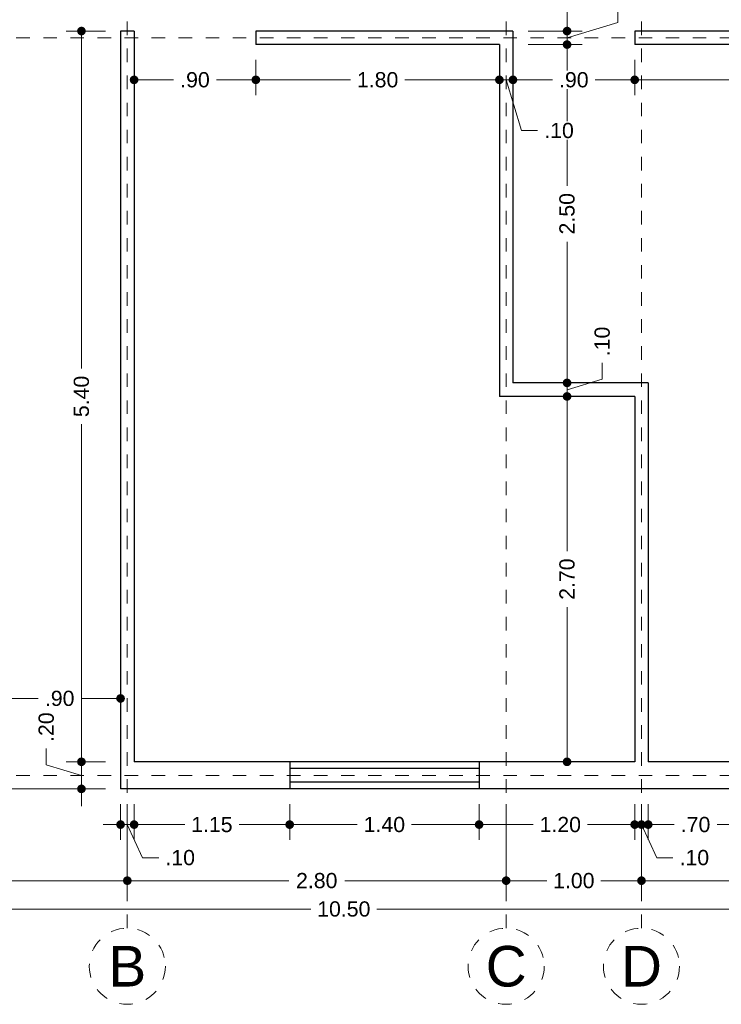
# Model space of a CAD drawing. Header units: millimetres. Extents: x 2560.5 to 2573.2, y 874.2 to 885.2.
# Tile 2 of 4: x 2565.1 to 2570.3, y 874.2 to 881.4. Entities that reach past the tile are written whole.
import ezdxf
from ezdxf.enums import TextEntityAlignment as Align

# ---------------------------------------------------------------- set-up
doc = ezdxf.new("R2010")
doc.units = ezdxf.units.MM
doc.header["$LTSCALE"] = 0.001
doc.linetypes.add('CENTER2', pattern=[28.575, 19.05, -3.175, 3.175, -3.175])
for name, color, linetype, lineweight in [('Cotas', 7, 'Continuous', 18), ('Ejes', 7, 'CENTER2', 5), ('Muros', 7, 'Continuous', 30), ('Ventanas', 250, 'Continuous', 25)]:
    doc.layers.add(name, color=color, linetype=linetype, lineweight=lineweight)
doc.styles.get("Standard").update_dxf_attribs({"font": 'arial.ttf'})
doc.dimstyles.new('1-75', dxfattribs={"dimscale": 75, "dimtxt": 0.0015, "dimasz": 0.00085, "dimexe": 0.0015, "dimexo": 0.0015, "dimgap": 0.0008, "dimtad": 0, "dimzin": 4, "dimdsep": 46, "dimtxsty": 'Standard', "dimblk": 'DOT', "dimcen": 0.0009, "dimclrd": 256, "dimclre": 256, "dimclrt": 256, "dimadec": 0, "dimazin": 0, "dimtfac": 1, "dimtofl": 0, "dimtmove": 1, "dimatfit": 2, "dimfxl": 0.0015, "dimtfill": 1, "dimtolj": 1, "dimtzin": 4, "dimlwd": -1, "dimlwe": -1, "dimarcsym": 0})

# ---------------------------------------------------------------- blocks, each defined once
blk = doc.blocks.new('_DOT')
at = {"color": 0, "linetype": 'ByBlock'}
blk.add_line((-0.5, 0), (-1, 0), dxfattribs=at)
at = {"color": 0, "linetype": 'ByBlock', "const_width": 0.5}
blk.add_lwpolyline([(-0.25, 0, 1), (0.25, 0, 1)], format="xyb", close=True, dxfattribs=at)
blk = doc.blocks.new('*D3')
at = {"layer": 'Cotas', "transparency": 16777216}
for p, q in [((2562.1416, 884.7508), (2561.1295, 884.7508)), ((2561.242, 884.6871), (2561.242, 880.4567)), ((2561.242, 875.8146), (2561.242, 880.0449)), ((2565.7416, 875.7508), (2561.1295, 875.7508))]:
    blk.add_line(p, q, dxfattribs=at)
at = {"layer": 'Defpoints', "color": 0, "transparency": 16777216}
for p in [(2562.2541, 884.7508), (2561.242, 875.7508), (2565.8541, 875.7508)]:
    blk.add_point(p, dxfattribs=at)
at = {"layer": 'Cotas', "transparency": 16777216, "xscale": 0.06375, "yscale": 0.06375, "zscale": 0.06375}
for p, rotation in [((2561.242, 884.7508), 90), ((2561.242, 875.7508), 270)]:
    blk.add_blockref('_DOT', p, dxfattribs=dict(at, rotation=rotation))
at = {"layer": 'Cotas', "transparency": 16777216, "insert": (2561.242, 880.2508), "char_height": 0.1125, "attachment_point": 5, "rotation": 90, "bg_fill": 3, "box_fill_scale": 1.1, "bg_fill_color": 256, "bg_fill_true_color": 13158600, "bg_fill_transparency": 0}
blk.add_mtext('\\A1;9.00', dxfattribs=at)
blk = doc.blocks.new('*D16')
at = {"layer": 'Cotas', "transparency": 16777216}
for p, q in [((2564.9541, 876.6383), (2564.9541, 876.3067)), ((2565.8541, 876.6383), (2565.8541, 876.3067)), ((2565.0178, 876.4192), (2565.2457, 876.4192)), ((2565.7903, 876.4192), (2565.5624, 876.4192))]:
    blk.add_line(p, q, dxfattribs=at)
at = {"layer": 'Defpoints', "color": 0, "transparency": 16777216}
for p in [(2564.9541, 876.7508), (2565.8541, 876.7508), (2565.8541, 876.4192)]:
    blk.add_point(p, dxfattribs=at)
at = {"layer": 'Cotas', "transparency": 16777216, "xscale": 0.06375, "yscale": 0.06375, "zscale": 0.06375, "rotation": 180}
blk.add_blockref('_DOT', (2564.9541, 876.4192), dxfattribs=at)
at = {"layer": 'Cotas', "transparency": 16777216, "xscale": 0.06375, "yscale": 0.06375, "zscale": 0.06375}
blk.add_blockref('_DOT', (2565.8541, 876.4192), dxfattribs=at)
at = {"layer": 'Cotas', "transparency": 16777216, "insert": (2565.4041, 876.4192), "char_height": 0.1125, "attachment_point": 5, "bg_fill": 3, "box_fill_scale": 1.1, "bg_fill_color": 256, "bg_fill_true_color": 13158600, "bg_fill_transparency": 0}
blk.add_mtext('\\A1;.90', dxfattribs=at)
blk = doc.blocks.new('*D17')
at = {"layer": 'Cotas', "transparency": 16777216}
for p, q in [((2562.2541, 876.6383), (2562.2541, 874.7503)), ((2572.7541, 875.6383), (2572.7541, 874.7503)), ((2562.3178, 874.8628), (2567.2598, 874.8628)), ((2572.6903, 874.8628), (2567.7484, 874.8628))]:
    blk.add_line(p, q, dxfattribs=at)
at = {"layer": 'Defpoints', "color": 0, "transparency": 16777216}
for p in [(2562.2541, 876.7508), (2572.7541, 875.7508), (2572.7541, 874.8628)]:
    blk.add_point(p, dxfattribs=at)
at = {"layer": 'Cotas', "transparency": 16777216, "xscale": 0.06375, "yscale": 0.06375, "zscale": 0.06375, "rotation": 180}
blk.add_blockref('_DOT', (2562.2541, 874.8628), dxfattribs=at)
at = {"layer": 'Cotas', "transparency": 16777216, "xscale": 0.06375, "yscale": 0.06375, "zscale": 0.06375}
blk.add_blockref('_DOT', (2572.7541, 874.8628), dxfattribs=at)
at = {"layer": 'Cotas', "transparency": 16777216, "insert": (2567.5041, 874.8628), "char_height": 0.1125, "attachment_point": 5, "bg_fill": 3, "box_fill_scale": 1.1, "bg_fill_color": 256, "bg_fill_true_color": 13158600, "bg_fill_transparency": 0}
blk.add_mtext('\\A1;10.50', dxfattribs=at)
blk = doc.blocks.new('*D18')
at = {"layer": 'Cotas', "transparency": 16777216}
for p, q in [((2562.3541, 875.6383), (2562.3541, 874.96)), ((2565.9041, 875.6383), (2565.9041, 874.96)), ((2562.4178, 875.0725), (2563.9226, 875.0725)), ((2565.8403, 875.0725), (2564.3356, 875.0725))]:
    blk.add_line(p, q, dxfattribs=at)
at = {"layer": 'Defpoints', "color": 0, "transparency": 16777216}
for p in [(2562.3541, 875.7508), (2565.9041, 875.7508), (2565.9041, 875.0725)]:
    blk.add_point(p, dxfattribs=at)
at = {"layer": 'Cotas', "transparency": 16777216, "xscale": 0.06375, "yscale": 0.06375, "zscale": 0.06375, "rotation": 180}
blk.add_blockref('_DOT', (2562.3541, 875.0725), dxfattribs=at)
at = {"layer": 'Cotas', "transparency": 16777216, "xscale": 0.06375, "yscale": 0.06375, "zscale": 0.06375}
blk.add_blockref('_DOT', (2565.9041, 875.0725), dxfattribs=at)
at = {"layer": 'Cotas', "transparency": 16777216, "insert": (2564.1291, 875.0725), "char_height": 0.1125, "attachment_point": 5, "bg_fill": 3, "box_fill_scale": 1.1, "bg_fill_color": 256, "bg_fill_true_color": 13158600, "bg_fill_transparency": 0}
blk.add_mtext('\\A1;3.55', dxfattribs=at)
blk = doc.blocks.new('*D19')
at = {"layer": 'Cotas', "transparency": 16777216}
for p, q in [((2565.9041, 875.6383), (2565.9041, 874.96)), ((2568.7041, 875.6383), (2568.7041, 874.96)), ((2565.9678, 875.0725), (2567.0972, 875.0725)), ((2568.6403, 875.0725), (2567.511, 875.0725))]:
    blk.add_line(p, q, dxfattribs=at)
at = {"layer": 'Defpoints', "color": 0, "transparency": 16777216}
for p in [(2565.9041, 875.7508), (2568.7041, 875.7508), (2568.7041, 875.0725)]:
    blk.add_point(p, dxfattribs=at)
at = {"layer": 'Cotas', "transparency": 16777216, "xscale": 0.06375, "yscale": 0.06375, "zscale": 0.06375, "rotation": 180}
blk.add_blockref('_DOT', (2565.9041, 875.0725), dxfattribs=at)
at = {"layer": 'Cotas', "transparency": 16777216, "xscale": 0.06375, "yscale": 0.06375, "zscale": 0.06375}
blk.add_blockref('_DOT', (2568.7041, 875.0725), dxfattribs=at)
at = {"layer": 'Cotas', "transparency": 16777216, "insert": (2567.3041, 875.0725), "char_height": 0.1125, "attachment_point": 5, "bg_fill": 3, "box_fill_scale": 1.1, "bg_fill_color": 256, "bg_fill_true_color": 13158600, "bg_fill_transparency": 0}
blk.add_mtext('\\A1;2.80', dxfattribs=at)
blk = doc.blocks.new('*D20')
at = {"layer": 'Cotas', "transparency": 16777216}
for p, q in [((2568.7041, 875.6383), (2568.7041, 874.96)), ((2569.7041, 875.6383), (2569.7041, 874.96)), ((2568.7678, 875.0725), (2569.0035, 875.0725)), ((2569.6403, 875.0725), (2569.4047, 875.0725))]:
    blk.add_line(p, q, dxfattribs=at)
at = {"layer": 'Defpoints', "color": 0, "transparency": 16777216}
for p in [(2568.7041, 875.7508), (2569.7041, 875.7508), (2569.7041, 875.0725)]:
    blk.add_point(p, dxfattribs=at)
at = {"layer": 'Cotas', "transparency": 16777216, "xscale": 0.06375, "yscale": 0.06375, "zscale": 0.06375, "rotation": 180}
blk.add_blockref('_DOT', (2568.7041, 875.0725), dxfattribs=at)
at = {"layer": 'Cotas', "transparency": 16777216, "xscale": 0.06375, "yscale": 0.06375, "zscale": 0.06375}
blk.add_blockref('_DOT', (2569.7041, 875.0725), dxfattribs=at)
at = {"layer": 'Cotas', "transparency": 16777216, "insert": (2569.2041, 875.0725), "char_height": 0.1125, "attachment_point": 5, "bg_fill": 3, "box_fill_scale": 1.1, "bg_fill_color": 256, "bg_fill_true_color": 13158600, "bg_fill_transparency": 0}
blk.add_mtext('\\A1;1.00', dxfattribs=at)
blk = doc.blocks.new('*D21')
at = {"layer": 'Cotas', "transparency": 16777216}
for p, q in [((2569.7041, 875.6383), (2569.7041, 874.96)), ((2572.6541, 875.6383), (2572.6541, 874.96)), ((2569.7678, 875.0725), (2570.9716, 875.0725)), ((2572.5903, 875.0725), (2571.3866, 875.0725))]:
    blk.add_line(p, q, dxfattribs=at)
at = {"layer": 'Defpoints', "color": 0, "transparency": 16777216}
for p in [(2569.7041, 875.7508), (2572.6541, 875.7508), (2572.6541, 875.0725)]:
    blk.add_point(p, dxfattribs=at)
at = {"layer": 'Cotas', "transparency": 16777216, "xscale": 0.06375, "yscale": 0.06375, "zscale": 0.06375, "rotation": 180}
blk.add_blockref('_DOT', (2569.7041, 875.0725), dxfattribs=at)
at = {"layer": 'Cotas', "transparency": 16777216, "xscale": 0.06375, "yscale": 0.06375, "zscale": 0.06375}
blk.add_blockref('_DOT', (2572.6541, 875.0725), dxfattribs=at)
at = {"layer": 'Cotas', "transparency": 16777216, "insert": (2571.1791, 875.0725), "char_height": 0.1125, "attachment_point": 5, "bg_fill": 3, "box_fill_scale": 1.1, "bg_fill_color": 256, "bg_fill_true_color": 13158600, "bg_fill_transparency": 0}
blk.add_mtext('\\A1;2.95', dxfattribs=at)
blk = doc.blocks.new('*D22')
at = {"layer": 'Cotas', "transparency": 16777216}
for p, q in [((2565.8541, 875.6383), (2565.8541, 875.3743)), ((2565.9541, 875.6383), (2565.9541, 875.3743)), ((2565.7903, 875.4868), (2565.7266, 875.4868)), ((2565.8541, 875.4868), (2565.9541, 875.4868)), ((2565.9041, 875.4868), (2566.0165, 875.2425)), ((2566.0178, 875.4868), (2566.0816, 875.4868)), ((2566.0165, 875.2425), (2566.1365, 875.2425))]:
    blk.add_line(p, q, dxfattribs=at)
at = {"layer": 'Defpoints', "color": 0, "transparency": 16777216}
for p in [(2565.8541, 875.7508), (2565.9541, 875.7508), (2565.9541, 875.4868)]:
    blk.add_point(p, dxfattribs=at)
at = {"layer": 'Cotas', "transparency": 16777216, "xscale": 0.06375, "yscale": 0.06375, "zscale": 0.06375}
blk.add_blockref('_DOT', (2565.8541, 875.4868), dxfattribs=at)
at = {"layer": 'Cotas', "transparency": 16777216, "xscale": 0.06375, "yscale": 0.06375, "zscale": 0.06375, "rotation": 180}
blk.add_blockref('_DOT', (2565.9541, 875.4868), dxfattribs=at)
at = {"layer": 'Cotas', "transparency": 16777216, "insert": (2566.2949, 875.2425), "char_height": 0.1125, "attachment_point": 5, "bg_fill": 3, "box_fill_scale": 1.1, "bg_fill_color": 256, "bg_fill_true_color": 13158600, "bg_fill_transparency": 0}
blk.add_mtext('\\A1;.10', dxfattribs=at)
blk = doc.blocks.new('*D23')
at = {"layer": 'Cotas', "transparency": 16777216}
for p, q in [((2565.9541, 875.6383), (2565.9541, 875.3743)), ((2567.1041, 875.6383), (2567.1041, 875.3743)), ((2566.0178, 875.4868), (2566.3279, 875.4868)), ((2567.0403, 875.4868), (2566.7303, 875.4868))]:
    blk.add_line(p, q, dxfattribs=at)
at = {"layer": 'Defpoints', "color": 0, "transparency": 16777216}
for p in [(2565.9541, 875.7508), (2567.1041, 875.7508), (2567.1041, 875.4868)]:
    blk.add_point(p, dxfattribs=at)
at = {"layer": 'Cotas', "transparency": 16777216, "xscale": 0.06375, "yscale": 0.06375, "zscale": 0.06375, "rotation": 180}
blk.add_blockref('_DOT', (2565.9541, 875.4868), dxfattribs=at)
at = {"layer": 'Cotas', "transparency": 16777216, "xscale": 0.06375, "yscale": 0.06375, "zscale": 0.06375}
blk.add_blockref('_DOT', (2567.1041, 875.4868), dxfattribs=at)
at = {"layer": 'Cotas', "transparency": 16777216, "insert": (2566.5291, 875.4868), "char_height": 0.1125, "attachment_point": 5, "bg_fill": 3, "box_fill_scale": 1.1, "bg_fill_color": 256, "bg_fill_true_color": 13158600, "bg_fill_transparency": 0}
blk.add_mtext('\\A1;1.15', dxfattribs=at)
blk = doc.blocks.new('*D24')
at = {"layer": 'Cotas', "transparency": 16777216}
for p, q in [((2567.1041, 875.6383), (2567.1041, 875.3743)), ((2568.5041, 875.6383), (2568.5041, 875.3743)), ((2567.1678, 875.4868), (2567.6035, 875.4868)), ((2568.4403, 875.4868), (2568.0047, 875.4868))]:
    blk.add_line(p, q, dxfattribs=at)
at = {"layer": 'Defpoints', "color": 0, "transparency": 16777216}
for p in [(2567.1041, 875.7508), (2568.5041, 875.7508), (2568.5041, 875.4868)]:
    blk.add_point(p, dxfattribs=at)
at = {"layer": 'Cotas', "transparency": 16777216, "xscale": 0.06375, "yscale": 0.06375, "zscale": 0.06375, "rotation": 180}
blk.add_blockref('_DOT', (2567.1041, 875.4868), dxfattribs=at)
at = {"layer": 'Cotas', "transparency": 16777216, "xscale": 0.06375, "yscale": 0.06375, "zscale": 0.06375}
blk.add_blockref('_DOT', (2568.5041, 875.4868), dxfattribs=at)
at = {"layer": 'Cotas', "transparency": 16777216, "insert": (2567.8041, 875.4868), "char_height": 0.1125, "attachment_point": 5, "bg_fill": 3, "box_fill_scale": 1.1, "bg_fill_color": 256, "bg_fill_true_color": 13158600, "bg_fill_transparency": 0}
blk.add_mtext('\\A1;1.40', dxfattribs=at)
blk = doc.blocks.new('*D25')
at = {"layer": 'Cotas', "transparency": 16777216}
for p, q in [((2568.5041, 875.6383), (2568.5041, 875.3743)), ((2569.7041, 875.6383), (2569.7041, 875.3743)), ((2568.5678, 875.4868), (2568.9035, 875.4868)), ((2569.6403, 875.4868), (2569.3047, 875.4868))]:
    blk.add_line(p, q, dxfattribs=at)
at = {"layer": 'Defpoints', "color": 0, "transparency": 16777216}
for p in [(2568.5041, 875.7508), (2569.7041, 875.7508), (2569.7041, 875.4868)]:
    blk.add_point(p, dxfattribs=at)
at = {"layer": 'Cotas', "transparency": 16777216, "xscale": 0.06375, "yscale": 0.06375, "zscale": 0.06375, "rotation": 180}
blk.add_blockref('_DOT', (2568.5041, 875.4868), dxfattribs=at)
at = {"layer": 'Cotas', "transparency": 16777216, "xscale": 0.06375, "yscale": 0.06375, "zscale": 0.06375}
blk.add_blockref('_DOT', (2569.7041, 875.4868), dxfattribs=at)
at = {"layer": 'Cotas', "transparency": 16777216, "insert": (2569.1041, 875.4868), "char_height": 0.1125, "attachment_point": 5, "bg_fill": 3, "box_fill_scale": 1.1, "bg_fill_color": 256, "bg_fill_true_color": 13158600, "bg_fill_transparency": 0}
blk.add_mtext('\\A1;1.20', dxfattribs=at)
blk = doc.blocks.new('*D26')
at = {"layer": 'Cotas', "transparency": 16777216}
for p, q in [((2569.6541, 875.6383), (2569.6541, 875.3743)), ((2569.7541, 875.6383), (2569.7541, 875.3743)), ((2569.5903, 875.4868), (2569.5266, 875.4868)), ((2569.6541, 875.4868), (2569.7541, 875.4868)), ((2569.7041, 875.4868), (2569.8165, 875.2425)), ((2569.8178, 875.4868), (2569.8816, 875.4868)), ((2569.8165, 875.2425), (2569.9365, 875.2425))]:
    blk.add_line(p, q, dxfattribs=at)
at = {"layer": 'Defpoints', "color": 0, "transparency": 16777216}
for p in [(2569.6541, 875.7508), (2569.7541, 875.7508), (2569.7541, 875.4868)]:
    blk.add_point(p, dxfattribs=at)
at = {"layer": 'Cotas', "transparency": 16777216, "xscale": 0.06375, "yscale": 0.06375, "zscale": 0.06375}
blk.add_blockref('_DOT', (2569.6541, 875.4868), dxfattribs=at)
at = {"layer": 'Cotas', "transparency": 16777216, "xscale": 0.06375, "yscale": 0.06375, "zscale": 0.06375, "rotation": 180}
blk.add_blockref('_DOT', (2569.7541, 875.4868), dxfattribs=at)
at = {"layer": 'Cotas', "transparency": 16777216, "insert": (2570.0949, 875.2425), "char_height": 0.1125, "attachment_point": 5, "bg_fill": 3, "box_fill_scale": 1.1, "bg_fill_color": 256, "bg_fill_true_color": 13158600, "bg_fill_transparency": 0}
blk.add_mtext('\\A1;.10', dxfattribs=at)
blk = doc.blocks.new('*D27')
at = {"layer": 'Cotas', "transparency": 16777216}
for p, q in [((2569.7541, 875.6383), (2569.7541, 875.3743)), ((2570.4541, 875.6383), (2570.4541, 875.3743)), ((2569.8178, 875.4868), (2569.9457, 875.4868)), ((2570.3903, 875.4868), (2570.2624, 875.4868))]:
    blk.add_line(p, q, dxfattribs=at)
at = {"layer": 'Defpoints', "color": 0, "transparency": 16777216}
for p in [(2569.7541, 875.7508), (2570.4541, 875.7508), (2570.4541, 875.4868)]:
    blk.add_point(p, dxfattribs=at)
at = {"layer": 'Cotas', "transparency": 16777216, "xscale": 0.06375, "yscale": 0.06375, "zscale": 0.06375, "rotation": 180}
blk.add_blockref('_DOT', (2569.7541, 875.4868), dxfattribs=at)
at = {"layer": 'Cotas', "transparency": 16777216, "xscale": 0.06375, "yscale": 0.06375, "zscale": 0.06375}
blk.add_blockref('_DOT', (2570.4541, 875.4868), dxfattribs=at)
at = {"layer": 'Cotas', "transparency": 16777216, "insert": (2570.1041, 875.4868), "char_height": 0.1125, "attachment_point": 5, "bg_fill": 3, "box_fill_scale": 1.1, "bg_fill_color": 256, "bg_fill_true_color": 13158600, "bg_fill_transparency": 0}
blk.add_mtext('\\A1;.70', dxfattribs=at)
blk = doc.blocks.new('*D31')
at = {"layer": 'Cotas', "transparency": 16777216}
for p, q in [((2565.3049, 875.9288), (2565.3049, 876.0488)), ((2565.5649, 876.0146), (2565.5649, 876.0783)), ((2565.7416, 875.9508), (2565.4524, 875.9508)), ((2565.5649, 875.7508), (2565.5649, 875.9508)), ((2565.5649, 875.8508), (2565.3049, 875.9288)), ((2565.7416, 875.7508), (2565.4524, 875.7508)), ((2565.5649, 875.6871), (2565.5649, 875.6233))]:
    blk.add_line(p, q, dxfattribs=at)
at = {"layer": 'Defpoints', "color": 0, "transparency": 16777216}
for p in [(2565.5649, 875.9508), (2565.8541, 875.9508), (2565.8541, 875.7508)]:
    blk.add_point(p, dxfattribs=at)
at = {"layer": 'Cotas', "transparency": 16777216, "xscale": 0.06375, "yscale": 0.06375, "zscale": 0.06375}
for p, rotation in [((2565.5649, 875.9508), 270), ((2565.5649, 875.7508), 90)]:
    blk.add_blockref('_DOT', p, dxfattribs=dict(at, rotation=rotation))
at = {"layer": 'Cotas', "transparency": 16777216, "insert": (2565.3049, 876.2071), "char_height": 0.1125, "attachment_point": 5, "rotation": 90, "bg_fill": 3, "box_fill_scale": 1.1, "bg_fill_color": 256, "bg_fill_true_color": 13158600, "bg_fill_transparency": 0}
blk.add_mtext('\\A1;.20', dxfattribs=at)
blk = doc.blocks.new('*D32')
at = {"layer": 'Cotas', "transparency": 16777216}
for p, q in [((2565.7416, 881.3508), (2565.4524, 881.3508)), ((2565.5649, 881.2871), (2565.5649, 878.8567)), ((2565.5649, 876.0146), (2565.5649, 878.4449)), ((2565.7416, 875.9508), (2565.4524, 875.9508))]:
    blk.add_line(p, q, dxfattribs=at)
at = {"layer": 'Defpoints', "color": 0, "transparency": 16777216}
for p in [(2565.5649, 881.3508), (2565.8541, 881.3508), (2565.8541, 875.9508)]:
    blk.add_point(p, dxfattribs=at)
at = {"layer": 'Cotas', "transparency": 16777216, "xscale": 0.06375, "yscale": 0.06375, "zscale": 0.06375}
for p, rotation in [((2565.5649, 881.3508), 90), ((2565.5649, 875.9508), 270)]:
    blk.add_blockref('_DOT', p, dxfattribs=dict(at, rotation=rotation))
at = {"layer": 'Cotas', "transparency": 16777216, "insert": (2565.5649, 878.6508), "char_height": 0.1125, "attachment_point": 5, "rotation": 90, "bg_fill": 3, "box_fill_scale": 1.1, "bg_fill_color": 256, "bg_fill_true_color": 13158600, "bg_fill_transparency": 0}
blk.add_mtext('\\A1;5.40', dxfattribs=at)
blk = doc.blocks.new('*D33')
at = {"layer": 'Cotas', "transparency": 16777216}
for p, q in [((2569.5416, 878.6508), (2569.0416, 878.6508)), ((2569.1541, 878.5871), (2569.1541, 877.5077)), ((2569.1541, 876.0146), (2569.1541, 877.0939)), ((2569.5416, 875.9508), (2569.0416, 875.9508))]:
    blk.add_line(p, q, dxfattribs=at)
at = {"layer": 'Defpoints', "color": 0, "transparency": 16777216}
for p in [(2569.1541, 878.6508), (2569.6541, 878.6508), (2569.6541, 875.9508)]:
    blk.add_point(p, dxfattribs=at)
at = {"layer": 'Cotas', "transparency": 16777216, "xscale": 0.06375, "yscale": 0.06375, "zscale": 0.06375}
for p, rotation in [((2569.1541, 878.6508), 90), ((2569.1541, 875.9508), 270)]:
    blk.add_blockref('_DOT', p, dxfattribs=dict(at, rotation=rotation))
at = {"layer": 'Cotas', "transparency": 16777216, "insert": (2569.1541, 877.3008), "char_height": 0.1125, "attachment_point": 5, "rotation": 90, "bg_fill": 3, "box_fill_scale": 1.1, "bg_fill_color": 256, "bg_fill_true_color": 13158600, "bg_fill_transparency": 0}
blk.add_mtext('\\A1;2.70', dxfattribs=at)
blk = doc.blocks.new('*D34')
at = {"layer": 'Cotas', "transparency": 16777216}
for p, q in [((2569.1541, 878.8146), (2569.1541, 878.8783)), ((2569.414, 878.7788), (2569.414, 878.8988)), ((2569.1541, 878.7008), (2569.414, 878.7788)), ((2568.8666, 878.7508), (2569.2666, 878.7508)), ((2569.1541, 878.6508), (2569.1541, 878.7508)), ((2569.5416, 878.6508), (2569.0416, 878.6508)), ((2569.1541, 878.5871), (2569.1541, 878.5233))]:
    blk.add_line(p, q, dxfattribs=at)
at = {"layer": 'Defpoints', "color": 0, "transparency": 16777216}
for p in [(2568.7541, 878.7508), (2569.1541, 878.7508), (2569.6541, 878.6508)]:
    blk.add_point(p, dxfattribs=at)
at = {"layer": 'Cotas', "transparency": 16777216, "xscale": 0.06375, "yscale": 0.06375, "zscale": 0.06375}
for p, rotation in [((2569.1541, 878.7508), 270), ((2569.1541, 878.6508), 90)]:
    blk.add_blockref('_DOT', p, dxfattribs=dict(at, rotation=rotation))
at = {"layer": 'Cotas', "transparency": 16777216, "insert": (2569.414, 879.0571), "char_height": 0.1125, "attachment_point": 5, "rotation": 90, "bg_fill": 3, "box_fill_scale": 1.1, "bg_fill_color": 256, "bg_fill_true_color": 13158600, "bg_fill_transparency": 0}
blk.add_mtext('\\A1;.10', dxfattribs=at)
blk = doc.blocks.new('*D35')
at = {"layer": 'Cotas', "transparency": 16777216}
for p, q in [((2568.8666, 881.2508), (2569.2666, 881.2508)), ((2569.1541, 881.1871), (2569.1541, 880.2077)), ((2569.1541, 878.8146), (2569.1541, 879.7939)), ((2568.8666, 878.7508), (2569.2666, 878.7508))]:
    blk.add_line(p, q, dxfattribs=at)
at = {"layer": 'Defpoints', "color": 0, "transparency": 16777216}
for p in [(2568.7541, 881.2508), (2569.1541, 881.2508), (2568.7541, 878.7508)]:
    blk.add_point(p, dxfattribs=at)
at = {"layer": 'Cotas', "transparency": 16777216, "xscale": 0.06375, "yscale": 0.06375, "zscale": 0.06375}
for p, rotation in [((2569.1541, 881.2508), 90), ((2569.1541, 878.7508), 270)]:
    blk.add_blockref('_DOT', p, dxfattribs=dict(at, rotation=rotation))
at = {"layer": 'Cotas', "transparency": 16777216, "insert": (2569.1541, 880.0008), "char_height": 0.1125, "attachment_point": 5, "rotation": 90, "bg_fill": 3, "box_fill_scale": 1.1, "bg_fill_color": 256, "bg_fill_true_color": 13158600, "bg_fill_transparency": 0}
blk.add_mtext('\\A1;2.50', dxfattribs=at)
blk = doc.blocks.new('*D36')
at = {"layer": 'Cotas', "transparency": 16777216}
for p, q in [((2569.1541, 881.4146), (2569.1541, 881.4783)), ((2569.5289, 881.4133), (2569.5289, 881.5333)), ((2569.1541, 881.3008), (2569.5289, 881.4133)), ((2568.8666, 881.3508), (2569.2666, 881.3508)), ((2569.1541, 881.2508), (2569.1541, 881.3508)), ((2568.8666, 881.2508), (2569.2666, 881.2508)), ((2569.1541, 881.1871), (2569.1541, 881.1233))]:
    blk.add_line(p, q, dxfattribs=at)
at = {"layer": 'Defpoints', "color": 0, "transparency": 16777216}
for p in [(2568.7541, 881.3508), (2569.1541, 881.3508), (2568.7541, 881.2508)]:
    blk.add_point(p, dxfattribs=at)
at = {"layer": 'Cotas', "transparency": 16777216, "xscale": 0.06375, "yscale": 0.06375, "zscale": 0.06375}
for p, rotation in [((2569.1541, 881.3508), 270), ((2569.1541, 881.2508), 90)]:
    blk.add_blockref('_DOT', p, dxfattribs=dict(at, rotation=rotation))
at = {"layer": 'Cotas', "transparency": 16777216, "insert": (2569.5289, 881.6916), "char_height": 0.1125, "attachment_point": 5, "rotation": 90, "bg_fill": 3, "box_fill_scale": 1.1, "bg_fill_color": 256, "bg_fill_true_color": 13158600, "bg_fill_transparency": 0}
blk.add_mtext('\\A1;.10', dxfattribs=at)
blk = doc.blocks.new('*D37')
at = {"layer": 'Cotas', "transparency": 16777216}
for p, q in [((2568.8666, 882.2508), (2569.2666, 882.2508)), ((2569.1541, 882.1871), (2569.1541, 881.9592)), ((2569.1541, 881.4146), (2569.1541, 881.6425)), ((2568.8666, 881.3508), (2569.2666, 881.3508))]:
    blk.add_line(p, q, dxfattribs=at)
at = {"layer": 'Defpoints', "color": 0, "transparency": 16777216}
for p in [(2568.7541, 882.2508), (2569.1541, 882.2508), (2568.7541, 881.3508)]:
    blk.add_point(p, dxfattribs=at)
at = {"layer": 'Cotas', "transparency": 16777216, "xscale": 0.06375, "yscale": 0.06375, "zscale": 0.06375}
for p, rotation in [((2569.1541, 882.2508), 90), ((2569.1541, 881.3508), 270)]:
    blk.add_blockref('_DOT', p, dxfattribs=dict(at, rotation=rotation))
at = {"layer": 'Cotas', "transparency": 16777216, "insert": (2569.1541, 881.8008), "char_height": 0.1125, "attachment_point": 5, "rotation": 90, "bg_fill": 3, "box_fill_scale": 1.1, "bg_fill_color": 256, "bg_fill_true_color": 13158600, "bg_fill_transparency": 0}
blk.add_mtext('\\A1;.90', dxfattribs=at)
blk = doc.blocks.new('*D39')
at = {"layer": 'Cotas', "transparency": 16777216}
for p, q in [((2569.6541, 881.1383), (2569.6541, 880.8778)), ((2572.5541, 881.1383), (2572.5541, 880.8778)), ((2569.7178, 880.9903), (2570.8972, 880.9903)), ((2572.4903, 880.9903), (2571.311, 880.9903))]:
    blk.add_line(p, q, dxfattribs=at)
at = {"layer": 'Defpoints', "color": 0, "transparency": 16777216}
for p in [(2569.6541, 881.2508), (2572.5541, 881.2508), (2569.6541, 880.9903)]:
    blk.add_point(p, dxfattribs=at)
at = {"layer": 'Cotas', "transparency": 16777216, "xscale": 0.06375, "yscale": 0.06375, "zscale": 0.06375, "rotation": 180}
blk.add_blockref('_DOT', (2569.6541, 880.9903), dxfattribs=at)
at = {"layer": 'Cotas', "transparency": 16777216, "xscale": 0.06375, "yscale": 0.06375, "zscale": 0.06375}
blk.add_blockref('_DOT', (2572.5541, 880.9903), dxfattribs=at)
at = {"layer": 'Cotas', "transparency": 16777216, "insert": (2571.1041, 880.9903), "char_height": 0.1125, "attachment_point": 5, "bg_fill": 3, "box_fill_scale": 1.1, "bg_fill_color": 256, "bg_fill_true_color": 13158600, "bg_fill_transparency": 0}
blk.add_mtext('\\A1;2.90', dxfattribs=at)
blk = doc.blocks.new('*D40')
at = {"layer": 'Cotas', "transparency": 16777216}
for p, q in [((2568.7541, 881.2383), (2568.7541, 880.8778)), ((2569.6541, 881.1383), (2569.6541, 880.8778)), ((2568.8178, 880.9903), (2569.0457, 880.9903)), ((2569.5903, 880.9903), (2569.3624, 880.9903))]:
    blk.add_line(p, q, dxfattribs=at)
at = {"layer": 'Defpoints', "color": 0, "transparency": 16777216}
for p in [(2568.7541, 881.3508), (2569.6541, 881.2508), (2568.7541, 880.9903)]:
    blk.add_point(p, dxfattribs=at)
at = {"layer": 'Cotas', "transparency": 16777216, "xscale": 0.06375, "yscale": 0.06375, "zscale": 0.06375, "rotation": 180}
blk.add_blockref('_DOT', (2568.7541, 880.9903), dxfattribs=at)
at = {"layer": 'Cotas', "transparency": 16777216, "xscale": 0.06375, "yscale": 0.06375, "zscale": 0.06375}
blk.add_blockref('_DOT', (2569.6541, 880.9903), dxfattribs=at)
at = {"layer": 'Cotas', "transparency": 16777216, "insert": (2569.2041, 880.9903), "char_height": 0.1125, "attachment_point": 5, "bg_fill": 3, "box_fill_scale": 1.1, "bg_fill_color": 256, "bg_fill_true_color": 13158600, "bg_fill_transparency": 0}
blk.add_mtext('\\A1;.90', dxfattribs=at)
blk = doc.blocks.new('*D41')
at = {"layer": 'Cotas', "transparency": 16777216}
for p, q in [((2568.7541, 881.2383), (2568.7541, 880.8778)), ((2568.6541, 881.1383), (2568.6541, 880.8778)), ((2568.5903, 880.9903), (2568.5266, 880.9903)), ((2568.7541, 880.9903), (2568.6541, 880.9903)), ((2568.7041, 880.9903), (2568.8165, 880.6154)), ((2568.8178, 880.9903), (2568.8816, 880.9903)), ((2568.8165, 880.6154), (2568.9365, 880.6154))]:
    blk.add_line(p, q, dxfattribs=at)
at = {"layer": 'Defpoints', "color": 0, "transparency": 16777216}
for p in [(2568.7541, 881.3508), (2568.6541, 881.2508), (2568.6541, 880.9903)]:
    blk.add_point(p, dxfattribs=at)
at = {"layer": 'Cotas', "transparency": 16777216, "xscale": 0.06375, "yscale": 0.06375, "zscale": 0.06375}
blk.add_blockref('_DOT', (2568.6541, 880.9903), dxfattribs=at)
at = {"layer": 'Cotas', "transparency": 16777216, "xscale": 0.06375, "yscale": 0.06375, "zscale": 0.06375, "rotation": 180}
blk.add_blockref('_DOT', (2568.7541, 880.9903), dxfattribs=at)
at = {"layer": 'Cotas', "transparency": 16777216, "insert": (2569.0949, 880.6154), "char_height": 0.1125, "attachment_point": 5, "bg_fill": 3, "box_fill_scale": 1.1, "bg_fill_color": 256, "bg_fill_true_color": 13158600, "bg_fill_transparency": 0}
blk.add_mtext('\\A1;.10', dxfattribs=at)
blk = doc.blocks.new('*D42')
at = {"layer": 'Cotas', "transparency": 16777216}
for p, q in [((2566.8541, 881.1383), (2566.8541, 880.8778)), ((2568.6541, 881.1383), (2568.6541, 880.8778)), ((2566.9178, 880.9903), (2567.5535, 880.9903)), ((2568.5903, 880.9903), (2567.9547, 880.9903))]:
    blk.add_line(p, q, dxfattribs=at)
at = {"layer": 'Defpoints', "color": 0, "transparency": 16777216}
for p in [(2566.8541, 881.2508), (2568.6541, 881.2508), (2566.8541, 880.9903)]:
    blk.add_point(p, dxfattribs=at)
at = {"layer": 'Cotas', "transparency": 16777216, "xscale": 0.06375, "yscale": 0.06375, "zscale": 0.06375, "rotation": 180}
blk.add_blockref('_DOT', (2566.8541, 880.9903), dxfattribs=at)
at = {"layer": 'Cotas', "transparency": 16777216, "xscale": 0.06375, "yscale": 0.06375, "zscale": 0.06375}
blk.add_blockref('_DOT', (2568.6541, 880.9903), dxfattribs=at)
at = {"layer": 'Cotas', "transparency": 16777216, "insert": (2567.7541, 880.9903), "char_height": 0.1125, "attachment_point": 5, "bg_fill": 3, "box_fill_scale": 1.1, "bg_fill_color": 256, "bg_fill_true_color": 13158600, "bg_fill_transparency": 0}
blk.add_mtext('\\A1;1.80', dxfattribs=at)
blk = doc.blocks.new('*D43')
at = {"layer": 'Cotas', "transparency": 16777216}
for p, q in [((2565.9541, 881.2383), (2565.9541, 880.8778)), ((2566.8541, 881.1383), (2566.8541, 880.8778)), ((2566.0178, 880.9903), (2566.2457, 880.9903)), ((2566.7903, 880.9903), (2566.5624, 880.9903))]:
    blk.add_line(p, q, dxfattribs=at)
at = {"layer": 'Defpoints', "color": 0, "transparency": 16777216}
for p in [(2565.9541, 881.3508), (2566.8541, 881.2508), (2565.9541, 880.9903)]:
    blk.add_point(p, dxfattribs=at)
at = {"layer": 'Cotas', "transparency": 16777216, "xscale": 0.06375, "yscale": 0.06375, "zscale": 0.06375, "rotation": 180}
blk.add_blockref('_DOT', (2565.9541, 880.9903), dxfattribs=at)
at = {"layer": 'Cotas', "transparency": 16777216, "xscale": 0.06375, "yscale": 0.06375, "zscale": 0.06375}
blk.add_blockref('_DOT', (2566.8541, 880.9903), dxfattribs=at)
at = {"layer": 'Cotas', "transparency": 16777216, "insert": (2566.4041, 880.9903), "char_height": 0.1125, "attachment_point": 5, "bg_fill": 3, "box_fill_scale": 1.1, "bg_fill_color": 256, "bg_fill_true_color": 13158600, "bg_fill_transparency": 0}
blk.add_mtext('\\A1;.90', dxfattribs=at)

msp = doc.modelspace()

# ---------------------------------------------------------------- linework, layer by layer
at = {"layer": 'Ejes', "linetype": 'CENTER2'}
for p, q in [((2565.9041, 874.7214), (2565.9041, 885.1508)), ((2568.7041, 874.7214), (2568.7041, 885.1508)), ((2569.7041, 874.7214), (2569.7041, 885.1508)), ((2561.0835, 881.3008), (2573.1541, 881.3008)), ((2561.0835, 875.8508), (2573.1541, 875.8508))]:
    msp.add_line(p, q, dxfattribs=at)
at = {"layer": 'Ejes'}
for centre in [(2565.9041, 874.4402), (2568.7041, 874.4402), (2569.7041, 874.4402)]:
    msp.add_circle(centre, 0.2812, dxfattribs=at)
at = {"layer": 'Muros'}
for p, q in [((2565.8541, 881.3508), (2565.8541, 875.7508)), ((2565.9541, 881.3508), (2565.8541, 881.3508)), ((2565.9541, 881.3508), (2565.9541, 875.9508)), ((2568.7541, 881.3508), (2566.8541, 881.3508)), ((2566.8541, 881.3508), (2566.8541, 881.2508)), ((2568.7541, 881.3508), (2568.7541, 878.7508)), ((2572.5541, 881.3508), (2569.6541, 881.3508)), ((2569.6541, 881.3508), (2569.6541, 881.2508)), ((2568.6541, 881.2508), (2566.8541, 881.2508)), ((2568.6541, 881.2508), (2568.6541, 878.6508)), ((2572.5541, 881.2508), (2569.6541, 881.2508)), ((2569.7541, 878.7508), (2568.7541, 878.7508)), ((2569.7541, 878.7508), (2569.7541, 875.9508)), ((2569.6541, 878.6508), (2568.6541, 878.6508)), ((2569.6541, 878.6508), (2569.6541, 875.9508)), ((2569.6541, 875.9508), (2565.9541, 875.9508)), ((2572.5541, 875.9508), (2569.7541, 875.9508)), ((2572.7541, 875.7508), (2565.8541, 875.7508))]:
    msp.add_line(p, q, dxfattribs=at)
at = {"layer": 'Ventanas'}
for p, q in [((2567.1041, 875.9508), (2567.1041, 875.7508)), ((2568.5041, 875.9508), (2568.5041, 875.7508)), ((2568.5041, 875.9008), (2567.1041, 875.9008)), ((2568.5041, 875.8008), (2567.1041, 875.8008))]:
    msp.add_line(p, q, dxfattribs=at)

# ---------------------------------------------------------------- texts
at = {"layer": 'Ejes'}
for s, p in [('B', (2565.9041, 874.4402)), ('C', (2568.7041, 874.4402)), ('D', (2569.7041, 874.4402))]:
    msp.add_text(s, height=0.3, dxfattribs=at).set_placement(p, align=Align.MIDDLE_CENTER)

# ---------------------------------------------------------------- next in the draw order: dimensions: what is measured, and where the dimension line sits
at = {"layer": 'Cotas'}
dim = msp.add_linear_dim(base=(2561.242, 875.7508), p1=(2562.2541, 884.7508), p2=(2565.8541, 875.7508), angle=90, dimstyle='1-75', dxfattribs=at)
dim.commit()
dim.dimension.update_dxf_attribs({"geometry": '*D3', "text_midpoint": (2561.242, 880.2508)})

# ---------------------------------------------------------------- next in the draw order: dimensions: what is measured, and where the dimension line sits
dim = msp.add_linear_dim(base=(2565.8541, 876.4192), p1=(2564.9541, 876.7508), p2=(2565.8541, 876.7508), dimstyle='1-75', dxfattribs=at)
dim.commit()
dim.dimension.update_dxf_attribs({"geometry": '*D16', "text_midpoint": (2565.4041, 876.4192)})

# ---------------------------------------------------------------- next in the draw order: dimensions: what is measured, and where the dimension line sits
dim = msp.add_linear_dim(base=(2572.7541, 874.8628), p1=(2562.2541, 876.7508), p2=(2572.7541, 875.7508), dimstyle='1-75', dxfattribs=at)
dim.commit()
dim.dimension.update_dxf_attribs({"geometry": '*D17', "text_midpoint": (2567.5041, 874.8628)})

# ---------------------------------------------------------------- next in the draw order: dimensions: what is measured, and where the dimension line sits
dim = msp.add_linear_dim(base=(2569.1541, 878.6508), p1=(2569.6541, 875.9508), p2=(2569.6541, 878.6508), angle=90, dimstyle='1-75', dxfattribs=at)
dim.commit()
dim.dimension.update_dxf_attribs({"geometry": '*D33', "text_midpoint": (2569.1541, 877.3008)})
dim = msp.add_linear_dim(base=(2565.9041, 875.0725), p1=(2562.3541, 875.7508), p2=(2565.9041, 875.7508), dimstyle='1-75', dxfattribs=at)
dim.commit()
dim.dimension.update_dxf_attribs({"geometry": '*D18', "text_midpoint": (2564.1291, 875.0725)})

# ---------------------------------------------------------------- next in the draw order: dimensions: what is measured, and where the dimension line sits
dim = msp.add_linear_dim(base=(2569.1541, 878.7508), p1=(2569.6541, 878.6508), p2=(2568.7541, 878.7508), angle=90, dimstyle='1-75', dxfattribs=at)
dim.commit()
dim.dimension.update_dxf_attribs({"geometry": '*D34', "text_midpoint": (2569.414, 878.9588)})
dim = msp.add_linear_dim(base=(2568.7041, 875.0725), p1=(2565.9041, 875.7508), p2=(2568.7041, 875.7508), dimstyle='1-75', dxfattribs=at)
dim.commit()
dim.dimension.update_dxf_attribs({"geometry": '*D19', "text_midpoint": (2567.3041, 875.0725)})

# ---------------------------------------------------------------- next in the draw order: dimensions: what is measured, and where the dimension line sits
dim = msp.add_linear_dim(base=(2569.1541, 881.2508), p1=(2568.7541, 878.7508), p2=(2568.7541, 881.2508), angle=90, dimstyle='1-75', dxfattribs=at)
dim.commit()
dim.dimension.update_dxf_attribs({"geometry": '*D35', "text_midpoint": (2569.1541, 880.0008)})
dim = msp.add_linear_dim(base=(2565.9541, 875.4868), p1=(2565.8541, 875.7508), p2=(2565.9541, 875.7508), dimstyle='1-75', dxfattribs=at)
dim.commit()
dim.dimension.update_dxf_attribs({"geometry": '*D22', "text_midpoint": (2566.1965, 875.2425), "dimtype": 160})
dim = msp.add_linear_dim(base=(2569.7041, 875.0725), p1=(2568.7041, 875.7508), p2=(2569.7041, 875.7508), dimstyle='1-75', dxfattribs=at)
dim.commit()
dim.dimension.update_dxf_attribs({"geometry": '*D20', "text_midpoint": (2569.2041, 875.0725)})

# ---------------------------------------------------------------- next in the draw order: dimensions: what is measured, and where the dimension line sits
for base, p1, p2, picture, middle in [((2569.1541, 881.3508), (2568.7541, 881.2508), (2568.7541, 881.3508), '*D36', (2569.5289, 881.5933)), ((2565.5649, 875.9508), (2565.8541, 875.7508), (2565.8541, 875.9508), '*D31', (2565.3049, 876.1088))]:
    dim = msp.add_linear_dim(base=base, p1=p1, p2=p2, angle=90, dimstyle='1-75', dxfattribs=at)
    dim.commit()
    dim.dimension.update_dxf_attribs({"geometry": picture, "text_midpoint": middle})
for base, p1, p2, picture, middle in [((2567.1041, 875.4868), (2565.9541, 875.7508), (2567.1041, 875.7508), '*D23', (2566.5291, 875.4868)), ((2572.6541, 875.0725), (2569.7041, 875.7508), (2572.6541, 875.7508), '*D21', (2571.1791, 875.0725))]:
    dim = msp.add_linear_dim(base=base, p1=p1, p2=p2, dimstyle='1-75', dxfattribs=at)
    dim.commit()
    dim.dimension.update_dxf_attribs({"geometry": picture, "text_midpoint": middle})

# ---------------------------------------------------------------- next in the draw order: dimensions: what is measured, and where the dimension line sits
for base, p1, p2, picture, middle in [((2569.1541, 882.2508), (2568.7541, 881.3508), (2568.7541, 882.2508), '*D37', (2569.1541, 881.8008)), ((2565.5649, 881.3508), (2565.8541, 875.9508), (2565.8541, 881.3508), '*D32', (2565.5649, 878.6508))]:
    dim = msp.add_linear_dim(base=base, p1=p1, p2=p2, angle=90, dimstyle='1-75', dxfattribs=at)
    dim.commit()
    dim.dimension.update_dxf_attribs({"geometry": picture, "text_midpoint": middle})
for base, p1, p2, picture, middle in [((2569.6541, 880.9903), (2572.5541, 881.2508), (2569.6541, 881.2508), '*D39', (2571.1041, 880.9903)), ((2568.5041, 875.4868), (2567.1041, 875.7508), (2568.5041, 875.7508), '*D24', (2567.8041, 875.4868))]:
    dim = msp.add_linear_dim(base=base, p1=p1, p2=p2, dimstyle='1-75', dxfattribs=at)
    dim.commit()
    dim.dimension.update_dxf_attribs({"geometry": picture, "text_midpoint": middle})

# ---------------------------------------------------------------- next in the draw order: dimensions: what is measured, and where the dimension line sits
for base, p1, p2, picture, middle in [((2568.7541, 880.9903), (2569.6541, 881.2508), (2568.7541, 881.3508), '*D40', (2569.2041, 880.9903)), ((2569.7041, 875.4868), (2568.5041, 875.7508), (2569.7041, 875.7508), '*D25', (2569.1041, 875.4868))]:
    dim = msp.add_linear_dim(base=base, p1=p1, p2=p2, dimstyle='1-75', dxfattribs=at)
    dim.commit()
    dim.dimension.update_dxf_attribs({"geometry": picture, "text_midpoint": middle})

# ---------------------------------------------------------------- next in the draw order: dimensions: what is measured, and where the dimension line sits
dim = msp.add_linear_dim(base=(2568.6541, 880.9903), p1=(2568.7541, 881.3508), p2=(2568.6541, 881.2508), dimstyle='1-75', dxfattribs=at)
dim.commit()
dim.dimension.update_dxf_attribs({"geometry": '*D41', "text_midpoint": (2568.9965, 880.6154)})
dim = msp.add_linear_dim(base=(2569.7541, 875.4868), p1=(2569.6541, 875.7508), p2=(2569.7541, 875.7508), dimstyle='1-75', dxfattribs=at)
dim.commit()
dim.dimension.update_dxf_attribs({"geometry": '*D26', "text_midpoint": (2569.9965, 875.2425), "dimtype": 160})

# ---------------------------------------------------------------- next in the draw order: dimensions: what is measured, and where the dimension line sits
for base, p1, p2, picture, middle in [((2566.8541, 880.9903), (2568.6541, 881.2508), (2566.8541, 881.2508), '*D42', (2567.7541, 880.9903)), ((2570.4541, 875.4868), (2569.7541, 875.7508), (2570.4541, 875.7508), '*D27', (2570.1041, 875.4868))]:
    dim = msp.add_linear_dim(base=base, p1=p1, p2=p2, dimstyle='1-75', dxfattribs=at)
    dim.commit()
    dim.dimension.update_dxf_attribs({"geometry": picture, "text_midpoint": middle})

# ---------------------------------------------------------------- next in the draw order: dimensions: what is measured, and where the dimension line sits
dim = msp.add_linear_dim(base=(2565.9541, 880.9903), p1=(2566.8541, 881.2508), p2=(2565.9541, 881.3508), dimstyle='1-75', dxfattribs=at)
dim.commit()
dim.dimension.update_dxf_attribs({"geometry": '*D43', "text_midpoint": (2566.4041, 880.9903)})

doc.saveas('drawing.dxf')
